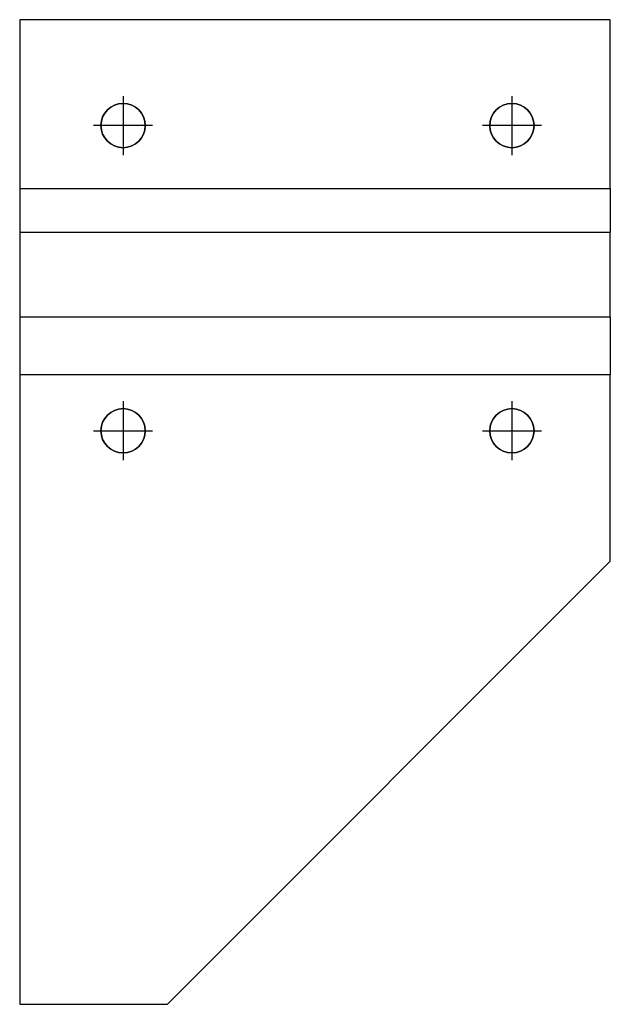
# Model space of a CAD drawing. Extents: x -227 to 13, y -403 to -3.
import ezdxf

# ---------------------------------------------------------------- set-up
doc = ezdxf.new("R2010")
doc.units = 0
doc.header["$LTSCALE"] = 25
doc.header["$MEASUREMENT"] = 0
doc.linetypes.add('ACAD_ISO10W100', pattern=[18, 12, -3, 0, -3])
doc.linetypes.add('AUSGEZOGEN', pattern=[0])
doc.layers.add('CB220', color=7, linetype='AUSGEZOGEN')

msp = doc.modelspace()

# ---------------------------------------------------------------- linework, layer by layer
at = {"layer": 'CB220', "extrusion": (-1, 6.12303e-17, 3.74915e-33)}
for p, q in [((-226.74, -3, -540.75), (-226.74, -71.56, -540.75)), ((-226.74, -89.44, -540.75), (-226.74, -123.67, -540.75)), ((-226.74, -147.33, -540.75), (-226.74, -403, -540.75))]:
    msp.add_line(p, q, dxfattribs=at)
at = {"layer": 'CB220'}
for p, q in [((-226.74, -3, -540.75), (-226.74, -71.56, -540.75)), ((13.26, -3, -540.75), (-226.74, -3, -540.75)), ((13.26, -71.56, -540.75), (13.26, -3, -540.75)), ((-226.74, -71.56, -540.75), (13.26, -71.56, -540.75)), ((-226.74, -71.56, -540.75), (-226.74, -89.44, -540.75)), ((13.26, -71.56, -540.75), (13.26, -89.44, -540.75)), ((13.26, -89.44, -540.75), (-226.74, -89.44, -540.75)), ((-226.74, -89.44, -540.75), (-226.74, -123.67, -540.75)), ((13.26, -123.67, -540.75), (13.26, -89.44, -540.75)), ((-226.74, -123.67, -540.75), (13.26, -123.67, -540.75)), ((-226.74, -123.67, -540.75), (-226.74, -147.33, -540.75)), ((13.26, -123.67, -540.75), (13.26, -147.33, -540.75)), ((13.26, -147.33, -540.75), (-226.74, -147.33, -540.75)), ((-226.74, -147.33, -540.75), (-226.74, -403, -540.75)), ((13.26, -223, -540.75), (13.26, -147.33, -540.75)), ((-166.74, -403, -540.75), (13.26, -223, -540.75)), ((-226.74, -403, -540.75), (-166.74, -403, -540.75))]:
    msp.add_line(p, q, dxfattribs=at)
at = {"layer": 'CB220', "extrusion": (0, 1, 6.12303e-17)}
for p, q in [((13.26, -3, -540.75), (-226.74, -3, -540.75)), ((-226.74, -71.56, -540.75), (13.26, -71.56, -540.75)), ((13.26, -89.44, -540.75), (-226.74, -89.44, -540.75)), ((-226.74, -123.67, -540.75), (13.26, -123.67, -540.75)), ((13.26, -147.33, -540.75), (-226.74, -147.33, -540.75))]:
    msp.add_line(p, q, dxfattribs=at)
at = {"layer": 'CB220', "extrusion": (1, -6.12303e-17, -3.74915e-33)}
for p, q in [((13.26, -71.56, -540.75), (13.26, -3, -540.75)), ((13.26, -123.67, -540.75), (13.26, -89.44, -540.75)), ((13.26, -223, -540.75), (13.26, -147.33, -540.75))]:
    msp.add_line(p, q, dxfattribs=at)
at = {"layer": 'CB220', "color": 1, "linetype": 'ACAD_ISO10W100', "extrusion": (0, 1, 6.12303e-17)}
for p, q in [((-184.74, -34, -540.75), (-184.74, -58, -540.75)), ((-26.74, -34, -540.75), (-26.74, -58, -540.75)), ((-172.74, -46, -540.75), (-196.74, -46, -540.75)), ((-14.74, -46, -540.75), (-38.74, -46, -540.75)), ((-184.74, -158, -540.75), (-184.74, -182, -540.75)), ((-26.74, -158, -540.75), (-26.74, -182, -540.75)), ((-196.74, -170, -540.75), (-172.74, -170, -540.75)), ((-38.74, -170, -540.75), (-14.74, -170, -540.75))]:
    msp.add_line(p, q, dxfattribs=at)
at = {"layer": 'CB220', "extrusion": (0.707107, -0.707107, -4.32964e-17)}
msp.add_line((-166.74, -403, -540.75), (13.26, -223, -540.75), dxfattribs=at)
at = {"layer": 'CB220', "extrusion": (-6.12303e-17, -1, -6.12303e-17)}
msp.add_line((-226.74, -403, -540.75), (-166.74, -403, -540.75), dxfattribs=at)
at = {"layer": 'CB220'}
for centre in [(-184.74, -46, -540.75), (-26.74, -46, -540.75), (-184.74, -170, -540.75), (-26.74, -170, -540.75)]:
    msp.add_circle(centre, 9, dxfattribs=at)
at = {"layer": 'CB220', "extrusion": (0, 6.12303e-17, -1)}
for centre in [(184.74, -46, 540.75), (26.74, -46, 540.75), (184.74, -170, 540.75), (26.74, -170, 540.75)]:
    msp.add_circle(centre, 9, dxfattribs=at)

doc.saveas('drawing.dxf')
